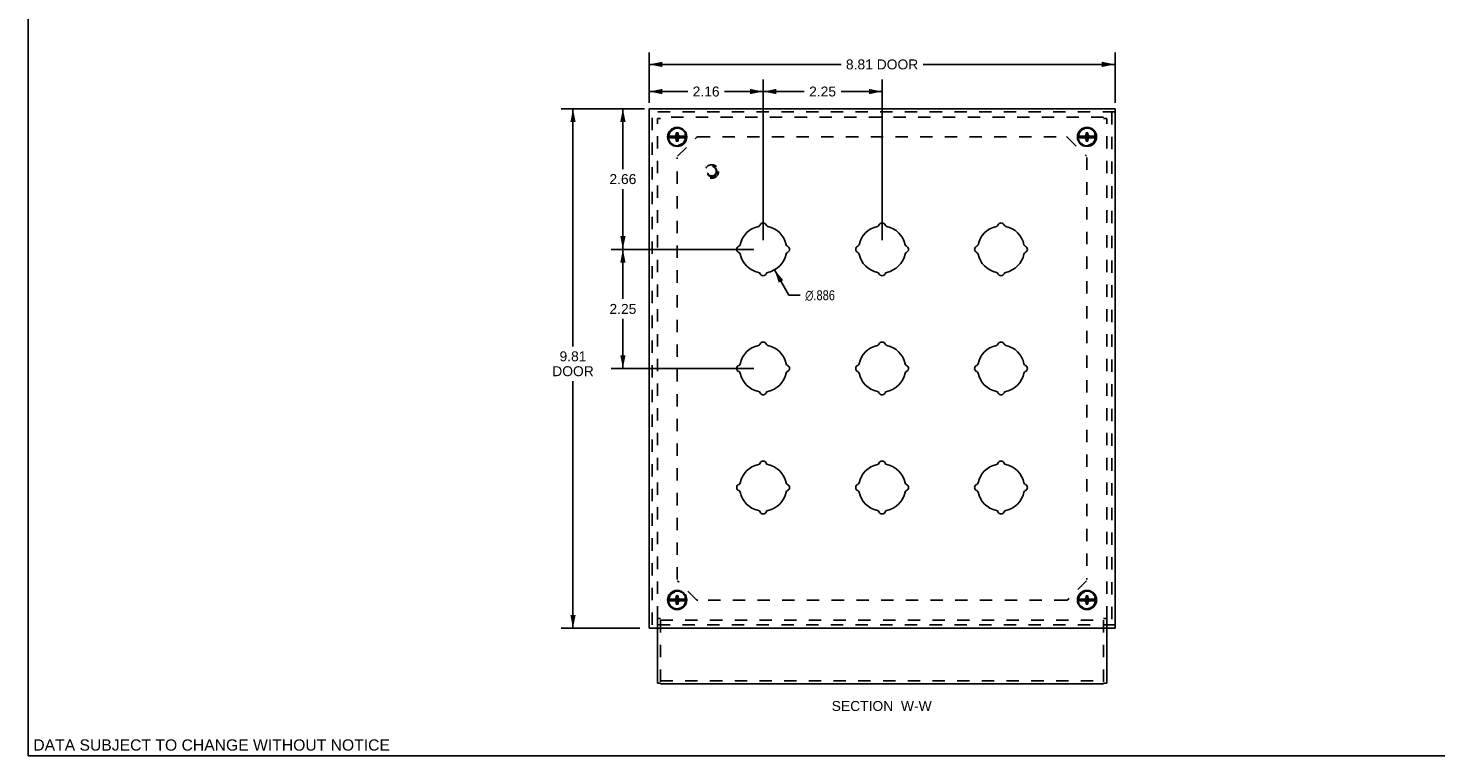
# Model space of a CAD drawing. Header units: inches. Extents: x 0 to 42.5, y 0 to 27.5.
# Tile 1 of 10: x 0 to 26.6, y 0 to 13.8. Entities that reach past the tile are written whole.
import ezdxf

# ---------------------------------------------------------------- set-up
doc = ezdxf.new("R2010")
doc.units = ezdxf.units.IN
doc.header["$LTSCALE"] = 2.3375
doc.header["$MEASUREMENT"] = 0
doc.linetypes.add('HIDDEN', pattern=[0.2, 0.1, -0.1])
doc.layers.get('0').update_dxf_attribs({"linetype": 'CONTINUOUS'})
for name, color, linetype in [('DEFAULT_2', 8, 'HIDDEN'), ('DIMENSIONS', 7, 'CONTINUOUS'), ('DOOR_ASSEMBLY', 7, 'CONTINUOUS')]:
    doc.layers.add(name, color=color, linetype=linetype)
doc.styles.get("Standard").update_dxf_attribs({"font": 'arial.ttf'})
doc.styles.add('TEXTSTYLE_1', font='gdt', dxfattribs={"width": 0.8})
doc.dimstyles.new('DIMSTYLE_1', dxfattribs={"dimtxt": 0.1875, "dimasz": 0.25, "dimexe": 0.09, "dimexo": 0.07, "dimgap": 0.0375, "dimtad": 0, "dimtih": 1, "dimtoh": 1, "dimzin": 4, "dimdsep": 46, "dimtxsty": 'Standard', "dimblk": '_FILLED', "dimblk1": '_FILLED', "dimblk2": '_FILLED', "dimcen": 0.09, "dimazin": 1, "dimtfac": 1, "dimtdec": 3, "dimtofl": 0, "dimtmove": 0, "dimatfit": 3, "dimldrblk": '_FILLED', "dimfxl": 0, "dimtolj": 1, "dimtzin": 4, "dimarcsym": 0})
doc.dimstyles.new('DIMSTYLE_3', dxfattribs={"dimtxt": 0.1875, "dimasz": 0.25, "dimexe": 0.09, "dimexo": 0.07, "dimgap": 0.09, "dimtad": 0, "dimtih": 1, "dimtoh": 1, "dimdec": 3, "dimzin": 4, "dimdsep": 46, "dimtxsty": 'Standard', "dimblk": '_FILLED', "dimblk1": '_FILLED', "dimblk2": '_FILLED', "dimcen": 0.09, "dimadec": 3, "dimazin": 1, "dimtfac": 1, "dimtdec": 3, "dimtofl": 0, "dimtmove": 0, "dimatfit": 1, "dimldrblk": '_FILLED', "dimfxl": 0, "dimtolj": 1, "dimtzin": 4, "dimarcsym": 0})

# ---------------------------------------------------------------- blocks, each defined once
blk = doc.blocks.new('_FILLED')
at = {"color": 0, "linetype": 'ByBlock'}
blk.add_solid([(0, 0), (-1, 0.2), (-1, -0.2)], dxfattribs=at)
blk = doc.blocks.new('*D1')
at = {"layer": 'DIMENSIONS', "color": 2, "linetype": 'Continuous'}
for p, q in [((11.745, 12.342), (11.745, 13.291)), ((11.745, 13.066), (15.374, 13.066)), ((20.557, 13.066), (16.928, 13.066)), ((20.557, 12.342), (20.557, 13.291))]:
    blk.add_line(p, q, dxfattribs=at)
at = {"layer": 'DIMENSIONS', "color": 2, "linetype": 'Continuous', "xscale": 0.25, "yscale": 0.25, "zscale": 0.25, "rotation": 180}
blk.add_blockref('_FILLED', (11.745, 13.066), dxfattribs=at)
at = {"layer": 'DIMENSIONS', "color": 2, "linetype": 'Continuous', "xscale": 0.25, "yscale": 0.25, "zscale": 0.25}
blk.add_blockref('_FILLED', (20.557, 13.066), dxfattribs=at)
at = {"layer": 'DIMENSIONS', "color": 2, "linetype": 'Continuous', "insert": (16.151, 13.159), "char_height": 0.1875, "width": 1.36687, "attachment_point": 2, "line_spacing_factor": 0.9}
blk.add_mtext('8.81 DOOR', dxfattribs=at)
blk = doc.blocks.new('*D2')
at = {"layer": 'DIMENSIONS', "color": 2, "linetype": 'Continuous'}
for p, q in [((11.57, 12.227), (10.08, 12.227)), ((10.305, 12.227), (10.305, 7.737)), ((10.305, 2.414), (10.305, 7.081)), ((11.57, 2.414), (10.08, 2.414))]:
    blk.add_line(p, q, dxfattribs=at)
at = {"layer": 'DIMENSIONS', "color": 2, "linetype": 'Continuous', "xscale": 0.25, "yscale": 0.25, "zscale": 0.25}
for p, rotation in [((10.305, 12.227), 90), ((10.305, 2.414), 270)]:
    blk.add_blockref('_FILLED', p, dxfattribs=dict(at, rotation=rotation))
at = {"layer": 'DIMENSIONS', "color": 2, "linetype": 'Continuous', "insert": (10.305, 7.643), "char_height": 0.1875, "width": 0.78485, "attachment_point": 2, "line_spacing_factor": 0.9}
blk.add_mtext('9.81\\PDOOR', dxfattribs=at)
blk = doc.blocks.new('*D8')
at = {"layer": 'DIMENSIONS', "color": 2, "linetype": 'Continuous'}
for p, q in [((11.745, 12.402), (11.745, 12.778)), ((11.745, 12.553), (12.474, 12.553)), ((13.901, 12.553), (13.171, 12.553)), ((13.901, 9.745), (13.901, 12.778))]:
    blk.add_line(p, q, dxfattribs=at)
at = {"layer": 'DIMENSIONS', "color": 2, "linetype": 'Continuous', "xscale": 0.25, "yscale": 0.25, "zscale": 0.25, "rotation": 180}
blk.add_blockref('_FILLED', (11.745, 12.553), dxfattribs=at)
at = {"layer": 'DIMENSIONS', "color": 2, "linetype": 'Continuous', "xscale": 0.25, "yscale": 0.25, "zscale": 0.25}
blk.add_blockref('_FILLED', (13.901, 12.553), dxfattribs=at)
at = {"layer": 'DIMENSIONS', "color": 2, "linetype": 'Continuous', "insert": (12.823, 12.647), "char_height": 0.1875, "width": 0.50953, "attachment_point": 2, "line_spacing_factor": 0.9}
blk.add_mtext('2.16', dxfattribs=at)
blk = doc.blocks.new('*D9')
at = {"layer": 'DIMENSIONS', "color": 2, "linetype": 'Continuous'}
for p, q in [((13.901, 9.745), (13.901, 12.778)), ((13.901, 12.553), (14.677, 12.553)), ((16.151, 12.553), (15.374, 12.553)), ((16.151, 9.745), (16.151, 12.778))]:
    blk.add_line(p, q, dxfattribs=at)
at = {"layer": 'DIMENSIONS', "color": 2, "linetype": 'Continuous', "xscale": 0.25, "yscale": 0.25, "zscale": 0.25, "rotation": 180}
blk.add_blockref('_FILLED', (13.901, 12.553), dxfattribs=at)
at = {"layer": 'DIMENSIONS', "color": 2, "linetype": 'Continuous', "xscale": 0.25, "yscale": 0.25, "zscale": 0.25}
blk.add_blockref('_FILLED', (16.151, 12.553), dxfattribs=at)
at = {"layer": 'DIMENSIONS', "color": 2, "linetype": 'Continuous', "insert": (15.026, 12.647), "char_height": 0.1875, "width": 0.50953, "attachment_point": 2, "line_spacing_factor": 0.9}
blk.add_mtext('2.25', dxfattribs=at)
blk = doc.blocks.new('*D10')
at = {"layer": 'DIMENSIONS', "color": 2, "linetype": 'Continuous'}
for p, q in [((11.66, 12.227), (11.024, 12.227)), ((11.249, 12.227), (11.249, 11.086)), ((11.249, 9.57), (11.249, 10.711)), ((13.726, 9.57), (11.024, 9.57))]:
    blk.add_line(p, q, dxfattribs=at)
at = {"layer": 'DIMENSIONS', "color": 2, "linetype": 'Continuous', "xscale": 0.25, "yscale": 0.25, "zscale": 0.25}
for p, rotation in [((11.249, 12.227), 90), ((11.249, 9.57), 270)]:
    blk.add_blockref('_FILLED', p, dxfattribs=dict(at, rotation=rotation))
at = {"layer": 'DIMENSIONS', "color": 2, "linetype": 'Continuous', "insert": (11.249, 10.992), "char_height": 0.1875, "width": 0.50953, "attachment_point": 2, "line_spacing_factor": 0.9}
blk.add_mtext('2.66', dxfattribs=at)
blk = doc.blocks.new('*D11')
at = {"layer": 'DIMENSIONS', "color": 2, "linetype": 'Continuous'}
for p, q in [((13.726, 9.57), (11.024, 9.57)), ((11.249, 9.57), (11.249, 8.633)), ((11.249, 7.32), (11.249, 8.258)), ((13.726, 7.32), (11.024, 7.32))]:
    blk.add_line(p, q, dxfattribs=at)
at = {"layer": 'DIMENSIONS', "color": 2, "linetype": 'Continuous', "xscale": 0.25, "yscale": 0.25, "zscale": 0.25}
for p, rotation in [((11.249, 9.57), 90), ((11.249, 7.32), 270)]:
    blk.add_blockref('_FILLED', p, dxfattribs=dict(at, rotation=rotation))
at = {"layer": 'DIMENSIONS', "color": 2, "linetype": 'Continuous', "insert": (11.249, 8.539), "char_height": 0.1875, "width": 0.50953, "attachment_point": 2, "line_spacing_factor": 0.9}
blk.add_mtext('2.25', dxfattribs=at)
blk = doc.blocks.new('*D12')
at = {"layer": 'DIMENSIONS', "color": 2, "linetype": 'Continuous'}
for p, q in [((14.117, 9.183), (14.385, 8.704)), ((14.385, 8.704), (14.603, 8.704))]:
    blk.add_line(p, q, dxfattribs=at)
at = {"layer": 'DIMENSIONS', "color": 2, "linetype": 'Continuous', "xscale": 0.25, "yscale": 0.25, "zscale": 0.25, "rotation": 119.1655665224}
blk.add_blockref('_FILLED', (14.117, 9.183), dxfattribs=at)
at = {"layer": 'DIMENSIONS', "color": 2, "linetype": 'Continuous', "insert": (14.697, 8.797), "char_height": 0.1875, "width": 0.75953, "attachment_point": 1, "line_spacing_factor": 0.9, "style": 'TEXTSTYLE_1'}
blk.add_mtext('{\\fgdt;n}\\fArial;.886', dxfattribs=at)

msp = doc.modelspace()

# ---------------------------------------------------------------- linework, layer by layer
at = {"color": 7, "linetype": 'Continuous'}
for p, q in [((0, 0), (0, 27.5)), ((11.9009, 1.3702), (11.9009, 2.4141)), ((20.4009, 2.4141), (20.4009, 1.3702)), ((11.9609, 1.3702), (11.9009, 1.3702)), ((11.9609, 1.3579), (11.9609, 1.374)), ((11.9609, 1.3579), (20.3409, 1.3579)), ((20.3409, 1.374), (20.3409, 1.3579)), ((20.3409, 1.3702), (20.4009, 1.3702)), ((0, 0), (42.5, 0))]:
    msp.add_line(p, q, dxfattribs=at)
at = {"layer": 'DEFAULT_2', "color": 8, "linetype": 'HIDDEN'}
for p, q in [((11.9009, 2.5947), (11.9009, 12.0409)), ((11.9609, 12.0409), (11.9009, 12.0409)), ((20.3409, 12.0703), (11.9609, 12.0703)), ((20.3409, 12.0409), (20.4009, 12.0409)), ((20.4009, 2.5947), (20.4009, 12.0409)), ((12.2846, 11.3291), (12.6421, 11.6865)), ((12.6633, 11.6953), (19.6384, 11.6953)), ((19.6596, 11.6865), (20.0171, 11.3291)), ((12.2759, 3.3307), (12.2759, 11.3049)), ((20.0259, 11.3049), (20.0259, 3.3307)), ((12.6421, 2.9479), (12.2846, 3.3054)), ((20.0171, 3.3054), (19.6596, 2.9479)), ((19.6384, 2.9392), (12.6633, 2.9392)), ((11.9609, 2.5947), (11.9009, 2.5947)), ((11.9009, 2.4141), (11.9009, 2.5894)), ((11.9609, 2.5642), (11.9609, 1.374)), ((11.9609, 2.5642), (20.3409, 2.5642)), ((20.4009, 2.5947), (20.3409, 2.5947)), ((20.3409, 2.5642), (20.3409, 1.374)), ((20.4009, 2.5894), (20.4009, 2.4141)), ((11.9609, 1.4179), (20.3409, 1.4179))]:
    msp.add_line(p, q, dxfattribs=at)
for centre in [(12.2759, 11.6953), (20.0259, 11.6953), (12.2759, 2.9392), (20.0259, 2.9392)]:
    msp.add_circle(centre, 0.1585, dxfattribs=at)
for centre, start, end in [((12.6633, 11.6653), 90, 135), ((19.6384, 11.6653), 45, 90), ((12.6633, 2.9692), 225, 270), ((19.6384, 2.9692), 270, 315)]:
    msp.add_arc(centre, 0.03, start, end, dxfattribs=at)
at = {"layer": 'DOOR_ASSEMBLY', "color": 7, "linetype": 'Continuous'}
for p, q in [((11.7446, 2.4141), (11.7446, 12.2266)), ((11.7446, 12.2266), (20.5571, 12.2266)), ((20.5571, 2.4141), (20.5571, 12.2266)), ((12.2289, 11.7118), (12.2482, 11.723)), ((12.2482, 11.723), (12.2594, 11.7423)), ((12.2482, 11.6676), (12.3035, 11.723)), ((12.3035, 11.6676), (12.2482, 11.723)), ((12.2594, 11.6153), (12.2924, 11.7753)), ((12.2594, 11.7423), (12.2594, 11.7753)), ((12.2924, 11.6153), (12.2594, 11.7753)), ((12.2594, 11.7753), (12.2924, 11.7753)), ((12.2594, 11.6483), (12.2924, 11.7423)), ((12.2924, 11.6483), (12.2594, 11.7423)), ((12.2924, 11.7753), (12.2924, 11.7423)), ((12.2924, 11.7423), (12.3035, 11.723)), ((12.3035, 11.723), (12.3229, 11.7118)), ((19.9789, 11.7118), (19.9982, 11.723)), ((19.9982, 11.723), (20.0094, 11.7423)), ((19.9982, 11.6676), (20.0535, 11.723)), ((19.9982, 11.723), (20.0535, 11.6676)), ((20.0094, 11.6153), (20.0424, 11.7753)), ((20.0094, 11.7423), (20.0094, 11.7753)), ((20.0094, 11.7753), (20.0424, 11.7753)), ((20.0424, 11.6153), (20.0094, 11.7753)), ((20.0094, 11.6483), (20.0424, 11.7423)), ((20.0424, 11.6483), (20.0094, 11.7423)), ((20.0424, 11.7753), (20.0424, 11.7423)), ((20.0424, 11.7423), (20.0535, 11.723)), ((20.0535, 11.723), (20.0729, 11.7118)), ((12.2433, 11.7118), (12.1097, 11.7118)), ((12.1097, 11.6788), (12.2433, 11.6788)), ((12.2111, 11.682), (12.2111, 11.7087)), ((12.2111, 11.7087), (12.3406, 11.682)), ((12.2111, 11.7087), (12.2378, 11.7087)), ((12.2111, 11.682), (12.3406, 11.7087)), ((12.2378, 11.682), (12.2111, 11.682)), ((12.2482, 11.6676), (12.2289, 11.6788)), ((12.2378, 11.7087), (12.2433, 11.7118)), ((12.2378, 11.682), (12.3139, 11.7087)), ((12.2378, 11.7087), (12.3139, 11.682)), ((12.2433, 11.6788), (12.2378, 11.682)), ((12.2594, 11.6483), (12.2482, 11.6676)), ((12.2594, 11.6153), (12.2594, 11.6483)), ((12.2924, 11.6153), (12.2594, 11.6153)), ((12.3035, 11.6676), (12.2924, 11.6483)), ((12.2924, 11.6483), (12.2924, 11.6153)), ((12.3229, 11.6788), (12.3035, 11.6676)), ((12.3084, 11.7118), (12.3139, 11.7087)), ((12.442, 11.7118), (12.3084, 11.7118)), ((12.3139, 11.682), (12.3084, 11.6788)), ((12.3084, 11.6788), (12.442, 11.6788)), ((12.3139, 11.7087), (12.3406, 11.7087)), ((12.3406, 11.682), (12.3139, 11.682)), ((12.3406, 11.7087), (12.3406, 11.682)), ((19.9933, 11.7118), (19.8597, 11.7118)), ((19.8597, 11.6788), (19.9933, 11.6788)), ((19.9611, 11.682), (19.9611, 11.7087)), ((19.9611, 11.682), (20.0906, 11.7087)), ((19.9611, 11.7087), (19.9878, 11.7087)), ((19.9611, 11.7087), (20.0906, 11.682)), ((19.9878, 11.682), (19.9611, 11.682)), ((19.9982, 11.6676), (19.9789, 11.6788)), ((19.9878, 11.7087), (19.9933, 11.7118)), ((19.9878, 11.682), (20.0639, 11.7087)), ((19.9878, 11.7087), (20.0639, 11.682)), ((19.9933, 11.6788), (19.9878, 11.682)), ((20.0094, 11.6483), (19.9982, 11.6676)), ((20.0094, 11.6153), (20.0094, 11.6483)), ((20.0424, 11.6153), (20.0094, 11.6153)), ((20.0535, 11.6676), (20.0424, 11.6483)), ((20.0424, 11.6483), (20.0424, 11.6153)), ((20.0729, 11.6788), (20.0535, 11.6676)), ((20.192, 11.7118), (20.0584, 11.7118)), ((20.0584, 11.7118), (20.0639, 11.7087)), ((20.0639, 11.682), (20.0584, 11.6788)), ((20.0584, 11.6788), (20.192, 11.6788)), ((20.0639, 11.7087), (20.0906, 11.7087)), ((20.0906, 11.682), (20.0639, 11.682)), ((20.0906, 11.7087), (20.0906, 11.682)), ((12.2433, 2.9618), (12.1097, 2.9618)), ((12.1097, 2.9288), (12.2433, 2.9288)), ((12.2111, 2.9587), (12.3406, 2.932)), ((12.2111, 2.932), (12.2111, 2.9587)), ((12.2111, 2.9587), (12.2378, 2.9587)), ((12.2111, 2.932), (12.3406, 2.9587)), ((12.2378, 2.932), (12.2111, 2.932)), ((12.2289, 2.9618), (12.2482, 2.973)), ((12.2482, 2.9176), (12.2289, 2.9288)), ((12.2378, 2.9587), (12.2433, 2.9618)), ((12.2378, 2.9587), (12.3139, 2.932)), ((12.2378, 2.932), (12.3139, 2.9587)), ((12.2433, 2.9288), (12.2378, 2.932)), ((12.2482, 2.973), (12.2594, 2.9923)), ((12.2482, 2.973), (12.3035, 2.9176)), ((12.2482, 2.9176), (12.3035, 2.973)), ((12.2924, 2.8653), (12.2594, 3.0253)), ((12.2594, 2.9923), (12.2594, 3.0253)), ((12.2594, 3.0253), (12.2924, 3.0253)), ((12.2594, 2.8653), (12.2924, 3.0253)), ((12.2924, 2.8983), (12.2594, 2.9923)), ((12.2594, 2.8983), (12.2924, 2.9923)), ((12.2924, 3.0253), (12.2924, 2.9923)), ((12.2924, 2.9923), (12.3035, 2.973)), ((12.3035, 2.973), (12.3229, 2.9618)), ((12.3229, 2.9288), (12.3035, 2.9176)), ((12.3084, 2.9618), (12.3139, 2.9587)), ((12.442, 2.9618), (12.3084, 2.9618)), ((12.3139, 2.932), (12.3084, 2.9288)), ((12.3084, 2.9288), (12.442, 2.9288)), ((12.3139, 2.9587), (12.3406, 2.9587)), ((12.3406, 2.932), (12.3139, 2.932)), ((12.3406, 2.9587), (12.3406, 2.932)), ((19.9933, 2.9618), (19.8597, 2.9618)), ((19.8597, 2.9288), (19.9933, 2.9288)), ((19.9611, 2.932), (20.0906, 2.9587)), ((19.9611, 2.9587), (19.9878, 2.9587)), ((19.9611, 2.9587), (20.0906, 2.932)), ((19.9611, 2.932), (19.9611, 2.9587)), ((19.9878, 2.932), (19.9611, 2.932)), ((19.9789, 2.9618), (19.9982, 2.973)), ((19.9982, 2.9176), (19.9789, 2.9288)), ((19.9878, 2.9587), (19.9933, 2.9618)), ((19.9878, 2.9587), (20.0639, 2.932)), ((19.9878, 2.932), (20.0639, 2.9587)), ((19.9933, 2.9288), (19.9878, 2.932)), ((19.9982, 2.973), (20.0094, 2.9923)), ((19.9982, 2.973), (20.0535, 2.9176)), ((19.9982, 2.9176), (20.0535, 2.973)), ((20.0094, 3.0253), (20.0424, 3.0253)), ((20.0424, 2.8653), (20.0094, 3.0253)), ((20.0094, 2.9923), (20.0094, 3.0253)), ((20.0094, 2.8653), (20.0424, 3.0253)), ((20.0424, 2.8983), (20.0094, 2.9923)), ((20.0094, 2.8983), (20.0424, 2.9923)), ((20.0424, 3.0253), (20.0424, 2.9923)), ((20.0424, 2.9923), (20.0535, 2.973)), ((20.0535, 2.973), (20.0729, 2.9618)), ((20.0729, 2.9288), (20.0535, 2.9176)), ((20.192, 2.9618), (20.0584, 2.9618)), ((20.0584, 2.9618), (20.0639, 2.9587)), ((20.0639, 2.932), (20.0584, 2.9288)), ((20.0584, 2.9288), (20.192, 2.9288)), ((20.0639, 2.9587), (20.0906, 2.9587)), ((20.0906, 2.932), (20.0639, 2.932)), ((20.0906, 2.9587), (20.0906, 2.932)), ((12.2594, 2.8983), (12.2482, 2.9176)), ((12.2594, 2.8653), (12.2594, 2.8983)), ((12.2924, 2.8653), (12.2594, 2.8653)), ((12.3035, 2.9176), (12.2924, 2.8983)), ((12.2924, 2.8983), (12.2924, 2.8653)), ((20.0094, 2.8983), (19.9982, 2.9176)), ((20.0094, 2.8653), (20.0094, 2.8983)), ((20.0424, 2.8653), (20.0094, 2.8653)), ((20.0535, 2.9176), (20.0424, 2.8983)), ((20.0424, 2.8983), (20.0424, 2.8653)), ((20.5571, 2.4141), (11.7446, 2.4141))]:
    msp.add_line(p, q, dxfattribs=at)
at = {"layer": 'DOOR_ASSEMBLY', "color": 8, "linetype": 'HIDDEN'}
for p, q in [((20.5571, 12.1666), (11.7446, 12.1666)), ((11.8046, 2.4741), (11.8046, 12.1666)), ((20.4971, 12.1666), (20.4971, 2.4741)), ((20.5571, 2.4741), (11.7446, 2.4741))]:
    msp.add_line(p, q, dxfattribs=at)
at = {"layer": 'DOOR_ASSEMBLY', "color": 7, "linetype": 'Continuous'}
for centre, radius in [((12.2759, 11.6953), 0.181), ((12.2759, 11.6953), 0.167), ((20.0259, 11.6953), 0.181), ((20.0259, 11.6953), 0.167), ((12.2759, 2.9453), 0.181), ((12.2759, 2.9453), 0.167), ((20.0259, 2.9453), 0.181), ((20.0259, 2.9453), 0.167)]:
    msp.add_circle(centre, radius, dxfattribs=at)
at = {"layer": 'DOOR_ASSEMBLY', "color": 8, "linetype": 'HIDDEN'}
for radius in [0.128, 0.0965, 0.094, 0.084]:
    msp.add_circle((12.9296, 11.0416), radius, dxfattribs=at)
at = {"layer": 'DOOR_ASSEMBLY', "color": 7, "linetype": 'Continuous'}
for centre, radius, start, end in [((13.9009, 9.5703), 0.443, 101.44242, 168.55758), ((13.805, 10.0437), 0.04, 281.44242, 339.19898), ((13.9009, 10.0073), 0.0625, 20.80102, 159.19898), ((13.9967, 10.0437), 0.04, 200.80102, 258.55758), ((13.9009, 9.5703), 0.443, 11.44242, 78.55758), ((16.1509, 9.5703), 0.443, 101.44242, 168.55758), ((16.055, 10.0437), 0.04, 281.44242, 339.19898), ((16.1509, 10.0073), 0.0625, 20.80102, 159.19898), ((16.2467, 10.0437), 0.04, 200.80102, 258.55758), ((16.1509, 9.5703), 0.443, 11.44242, 78.55758), ((18.4009, 9.5703), 0.443, 101.44242, 168.55758), ((18.305, 10.0437), 0.04, 281.44242, 339.19898), ((18.4009, 10.0073), 0.0625, 20.80102, 159.19898), ((18.4967, 10.0437), 0.04, 200.80102, 258.55758), ((18.4009, 9.5703), 0.443, 11.44242, 78.55758), ((13.4639, 9.5703), 0.0625, 110.80102, 249.19898), ((13.4275, 9.6661), 0.04, 290.80102, 348.55758), ((14.3743, 9.6661), 0.04, 191.44242, 249.19898), ((14.3379, 9.5703), 0.0625, 290.80102, 69.19898), ((15.7139, 9.5703), 0.0625, 110.80102, 249.19898), ((15.6775, 9.6661), 0.04, 290.80102, 348.55758), ((16.6243, 9.6661), 0.04, 191.44242, 249.19898), ((16.5879, 9.5703), 0.0625, 290.80102, 69.19898), ((17.9639, 9.5703), 0.0625, 110.80102, 249.19898), ((17.9275, 9.6661), 0.04, 290.80102, 348.55758), ((18.8743, 9.6661), 0.04, 191.44242, 249.19898), ((18.8379, 9.5703), 0.0625, 290.80102, 69.19898), ((13.4275, 9.4745), 0.04, 11.44242, 69.19898), ((13.9009, 9.5703), 0.443, 191.44242, 258.55758), ((13.9009, 9.5703), 0.443, 281.44242, 348.55758), ((14.3743, 9.4745), 0.04, 110.80102, 168.55758), ((15.6775, 9.4745), 0.04, 11.44242, 69.19898), ((16.1509, 9.5703), 0.443, 191.44242, 258.55758), ((16.1509, 9.5703), 0.443, 281.44242, 348.55758), ((16.6243, 9.4745), 0.04, 110.80102, 168.55758), ((17.9275, 9.4745), 0.04, 11.44242, 69.19898), ((18.4009, 9.5703), 0.443, 191.44242, 258.55758), ((18.4009, 9.5703), 0.443, 281.44242, 348.55758), ((18.8743, 9.4745), 0.04, 110.80102, 168.55758), ((13.805, 9.0969), 0.04, 20.80102, 78.55758), ((13.9009, 9.1333), 0.0625, 200.80102, 339.19898), ((13.9967, 9.0969), 0.04, 101.44242, 159.19898), ((16.055, 9.0969), 0.04, 20.80102, 78.55758), ((16.1509, 9.1333), 0.0625, 200.80102, 339.19898), ((16.2467, 9.0969), 0.04, 101.44242, 159.19898), ((18.305, 9.0969), 0.04, 20.80102, 78.55758), ((18.4009, 9.1333), 0.0625, 200.80102, 339.19898), ((18.4967, 9.0969), 0.04, 101.44242, 159.19898), ((13.9009, 7.3203), 0.443, 101.44242, 168.55758), ((13.805, 7.7937), 0.04, 281.44242, 339.19898), ((13.9009, 7.7573), 0.0625, 20.80102, 159.19898), ((13.9967, 7.7937), 0.04, 200.80102, 258.55758), ((13.9009, 7.3203), 0.443, 11.44242, 78.55758), ((16.1509, 7.3203), 0.443, 101.44242, 168.55758), ((16.055, 7.7937), 0.04, 281.44242, 339.19898), ((16.1509, 7.7573), 0.0625, 20.80102, 159.19898), ((16.2467, 7.7937), 0.04, 200.80102, 258.55758), ((16.1509, 7.3203), 0.443, 11.44242, 78.55758), ((18.4009, 7.3203), 0.443, 101.44242, 168.55758), ((18.305, 7.7937), 0.04, 281.44242, 339.19898), ((18.4009, 7.7573), 0.0625, 20.80102, 159.19898), ((18.4967, 7.7937), 0.04, 200.80102, 258.55758), ((18.4009, 7.3203), 0.443, 11.44242, 78.55758), ((13.4639, 7.3203), 0.0625, 110.80102, 249.19898), ((13.4275, 7.4161), 0.04, 290.80102, 348.55758), ((13.4275, 7.2245), 0.04, 11.44242, 69.19898), ((13.9009, 7.3203), 0.443, 191.44242, 258.55758), ((13.9009, 7.3203), 0.443, 281.44242, 348.55758), ((14.3743, 7.4161), 0.04, 191.44242, 249.19898), ((14.3743, 7.2245), 0.04, 110.80102, 168.55758), ((14.3379, 7.3203), 0.0625, 290.80102, 69.19898), ((15.7139, 7.3203), 0.0625, 110.80102, 249.19898), ((15.6775, 7.4161), 0.04, 290.80102, 348.55758), ((15.6775, 7.2245), 0.04, 11.44242, 69.19898), ((16.1509, 7.3203), 0.443, 191.44242, 258.55758), ((16.1509, 7.3203), 0.443, 281.44242, 348.55758), ((16.6243, 7.4161), 0.04, 191.44242, 249.19898), ((16.6243, 7.2245), 0.04, 110.80102, 168.55758), ((16.5879, 7.3203), 0.0625, 290.80102, 69.19898), ((17.9639, 7.3203), 0.0625, 110.80102, 249.19898), ((17.9275, 7.4161), 0.04, 290.80102, 348.55758), ((17.9275, 7.2245), 0.04, 11.44242, 69.19898), ((18.4009, 7.3203), 0.443, 191.44242, 258.55758), ((18.4009, 7.3203), 0.443, 281.44242, 348.55758), ((18.8743, 7.4161), 0.04, 191.44242, 249.19898), ((18.8743, 7.2245), 0.04, 110.80102, 168.55758), ((18.8379, 7.3203), 0.0625, 290.80102, 69.19898), ((13.805, 6.8469), 0.04, 20.80102, 78.55758), ((13.9009, 6.8833), 0.0625, 200.80102, 339.19898), ((13.9967, 6.8469), 0.04, 101.44242, 159.19898), ((16.055, 6.8469), 0.04, 20.80102, 78.55758), ((16.1509, 6.8833), 0.0625, 200.80102, 339.19898), ((16.2467, 6.8469), 0.04, 101.44242, 159.19898), ((18.305, 6.8469), 0.04, 20.80102, 78.55758), ((18.4009, 6.8833), 0.0625, 200.80102, 339.19898), ((18.4967, 6.8469), 0.04, 101.44242, 159.19898), ((13.9009, 5.0703), 0.443, 101.44242, 168.55758), ((13.805, 5.5437), 0.04, 281.44242, 339.19898), ((13.9009, 5.5073), 0.0625, 20.80102, 159.19898), ((13.9967, 5.5437), 0.04, 200.80102, 258.55758), ((13.9009, 5.0703), 0.443, 11.44242, 78.55758), ((16.1509, 5.0703), 0.443, 101.44242, 168.55758), ((16.055, 5.5437), 0.04, 281.44242, 339.19898), ((16.1509, 5.5073), 0.0625, 20.80102, 159.19898), ((16.2467, 5.5437), 0.04, 200.80102, 258.55758), ((16.1509, 5.0703), 0.443, 11.44242, 78.55758), ((18.4009, 5.0703), 0.443, 101.44242, 168.55758), ((18.305, 5.5437), 0.04, 281.44242, 339.19898), ((18.4009, 5.5073), 0.0625, 20.80102, 159.19898), ((18.4967, 5.5437), 0.04, 200.80102, 258.55758), ((18.4009, 5.0703), 0.443, 11.44242, 78.55758), ((13.4639, 5.0703), 0.0625, 110.80102, 249.19898), ((13.4275, 5.1661), 0.04, 290.80102, 348.55758), ((14.3743, 5.1661), 0.04, 191.44242, 249.19898), ((14.3379, 5.0703), 0.0625, 290.80102, 69.19898), ((15.7139, 5.0703), 0.0625, 110.80102, 249.19898), ((15.6775, 5.1661), 0.04, 290.80102, 348.55758), ((16.6243, 5.1661), 0.04, 191.44242, 249.19898), ((16.5879, 5.0703), 0.0625, 290.80102, 69.19898), ((17.9639, 5.0703), 0.0625, 110.80102, 249.19898), ((17.9275, 5.1661), 0.04, 290.80102, 348.55758), ((18.8743, 5.1661), 0.04, 191.44242, 249.19898), ((18.8379, 5.0703), 0.0625, 290.80102, 69.19898), ((13.4275, 4.9745), 0.04, 11.44242, 69.19898), ((13.9009, 5.0703), 0.443, 191.44242, 258.55758), ((13.9009, 5.0703), 0.443, 281.44242, 348.55758), ((14.3743, 4.9745), 0.04, 110.80102, 168.55758), ((15.6775, 4.9745), 0.04, 11.44242, 69.19898), ((16.1509, 5.0703), 0.443, 191.44242, 258.55758), ((16.1509, 5.0703), 0.443, 281.44242, 348.55758), ((16.6243, 4.9745), 0.04, 110.80102, 168.55758), ((17.9275, 4.9745), 0.04, 11.44242, 69.19898), ((18.4009, 5.0703), 0.443, 191.44242, 258.55758), ((18.4009, 5.0703), 0.443, 281.44242, 348.55758), ((18.8743, 4.9745), 0.04, 110.80102, 168.55758), ((13.805, 4.5969), 0.04, 20.80102, 78.55758), ((13.9009, 4.6333), 0.0625, 200.80102, 339.19898), ((13.9967, 4.5969), 0.04, 101.44242, 159.19898), ((16.055, 4.5969), 0.04, 20.80102, 78.55758), ((16.1509, 4.6333), 0.0625, 200.80102, 339.19898), ((16.2467, 4.5969), 0.04, 101.44242, 159.19898), ((18.305, 4.5969), 0.04, 20.80102, 78.55758), ((18.4009, 4.6333), 0.0625, 200.80102, 339.19898), ((18.4967, 4.5969), 0.04, 101.44242, 159.19898)]:
    msp.add_arc(centre, radius, start, end, dxfattribs=at)

# ---------------------------------------------------------------- texts
at = {"layer": 'DIMENSIONS', "color": 2, "linetype": 'Continuous', "attachment_point": 2, "line_spacing_factor": 0.9}
for s, insert, char_height, width in [('SECTION  W-W', (16.1435, 1.0354), 0.1875, 1.887546), ('DATA SUBJECT TO CHANGE WITHOUT NOTICE', (3.4699, 0.3107), 0.2125, 6.732063)]:
    msp.add_mtext(s, dxfattribs=dict(at, insert=insert, char_height=char_height, width=width))

# ---------------------------------------------------------------- dimensions: what is measured, and where the dimension line sits
at = {"layer": 'DIMENSIONS', "color": 2, "linetype": 'Continuous'}
dim = msp.add_linear_dim(base=(20.5571, 13.0655), p1=(11.7446, 12.2716), p2=(20.5571, 12.2716), text='<> DOOR', dimstyle='DIMSTYLE_1', dxfattribs=at)
dim.commit()
dim.dimension.update_dxf_attribs({"geometry": '*D1', "text_midpoint": (16.1509, 13.0655), "dimtype": 160})
for base, p1, p2, picture, middle in [((13.9009, 12.5529), (11.7446, 12.8479), (13.9009, 9.6753), '*D8', (12.8204, 12.5519)), ((16.1509, 12.5529), (13.9009, 9.6753), (16.1509, 9.6753), '*D9', (15.0242, 12.5519))]:
    dim = msp.add_linear_dim(base=base, p1=p1, p2=p2, dimstyle='DIMSTYLE_1', dxfattribs=at)
    dim.commit()
    dim.dimension.update_dxf_attribs({"geometry": picture, "text_midpoint": middle, "dimtype": 160})
dim = msp.add_linear_dim(base=(10.3052, 2.4141), p1=(11.6396, 12.2266), p2=(11.6396, 2.4141), angle=270, text='<>\\PDOOR', dimstyle='DIMSTYLE_1', dxfattribs=at)
dim.commit()
dim.dimension.update_dxf_attribs({"geometry": '*D2', "text_midpoint": (10.3052, 7.409), "dimtype": 160})
for base, p1, p2, picture, middle in [((11.2491, 9.5703), (11.7296, 12.2266), (13.7959, 9.5703), '*D10', (11.2468, 10.8974)), ((11.2491, 7.3203), (13.7959, 9.5703), (13.7959, 7.3203), '*D11', (11.2475, 8.4443))]:
    dim = msp.add_linear_dim(base=base, p1=p1, p2=p2, angle=270, dimstyle='DIMSTYLE_1', dxfattribs=at)
    dim.commit()
    dim.dimension.update_dxf_attribs({"geometry": picture, "text_midpoint": middle, "dimtype": 160})
dim = msp.add_diameter_dim_2p(p1=(14.1167, 9.1835), p2=(13.685, 9.9571), text='%%c<>', dimstyle='DIMSTYLE_3', override={"dimpost": '<>'}, dxfattribs=at)
dim.commit()
dim.dimension.update_dxf_attribs({"geometry": '*D12', "text_midpoint": (15.0768, 8.7036), "dimtype": 163})

doc.saveas('drawing.dxf')
